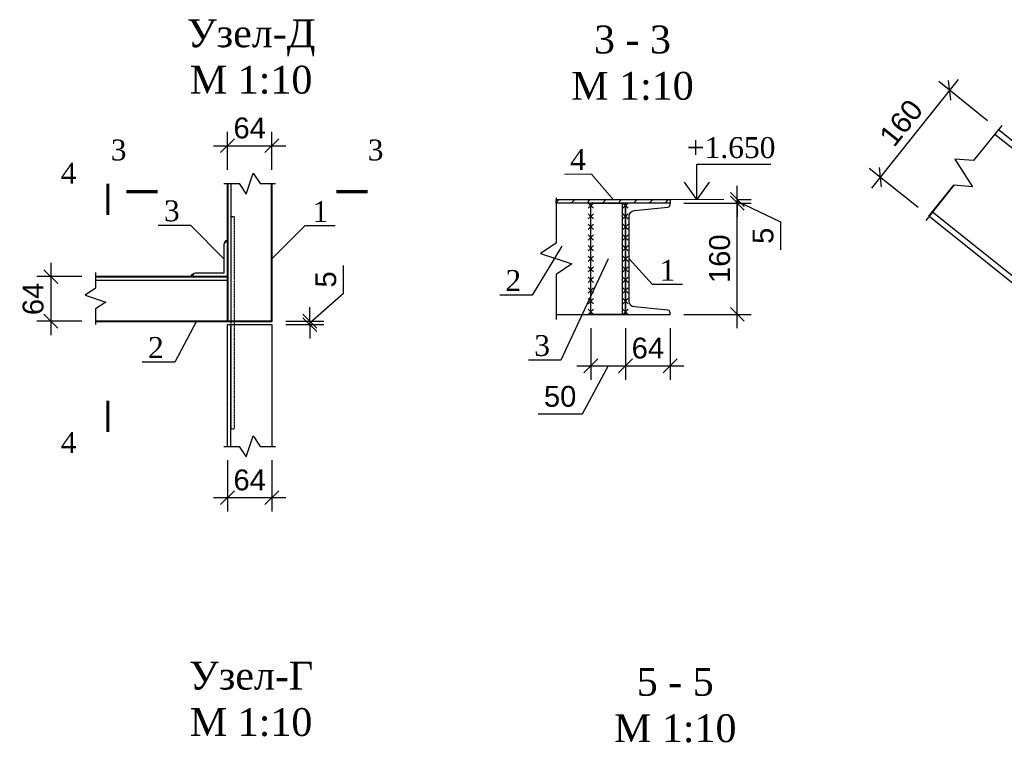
# Model space of a CAD drawing. Header units: millimetres. Extents: x 2063114 to 14983986, y -126020516 to 213791.
# Tile 205 of 256: x 2339789 to 2353954, y -1382551 to -1372203. Entities that reach past the tile are written whole.
import ezdxf
from ezdxf.enums import TextEntityAlignment as Align

# ---------------------------------------------------------------- set-up
doc = ezdxf.new("R2010")
doc.units = ezdxf.units.MM
doc.linetypes.add('ACAD_ISO03W100', pattern=[30, 12, -18])
doc.layers.get('Defpoints').update_dxf_attribs({"color": 6, "lineweight": 35})
for name, color, linetype, lineweight in [('.', 7, 'Continuous', 15), ('0_Ном._пера__7', 7, 'Continuous', 30), ('Фундаменты', 252, 'Continuous', 25)]:
    doc.layers.add(name, color=color, linetype=linetype, lineweight=lineweight)
doc.styles.add('GENERATED_STYLE_5', font='times.ttf')
doc.styles.get("Standard").update_dxf_attribs({"font": 'arial.ttf'})
doc.styles.add('stile1', font='ARIALN.TTF')
doc.styles.add('TIMES', font='times.ttf')
doc.styles.add('Times New Roman', font='times.ttf')
doc.styles.add('СГЕНЕРИР_СТИЛЬ_2', font='timesbd.ttf')
doc.dimstyles.new('10', dxfattribs={"dimtxt": 300, "dimasz": 200, "dimexe": 200, "dimexo": 200, "dimgap": 100, "dimtad": 1, "dimlfac": 0.1, "dimtxsty": 'Standard', "dimblk": 'OBLIQUE', "dimcen": 200, "dimdle": 200, "dimclrd": 256, "dimclre": 256, "dimclrt": 256, "dimadec": 0, "dimazin": 0, "dimtfac": 1, "dimtmove": 0, "dimatfit": 3, "dimldrblk": 'OBLIQUE', "dimfxl": 1, "dimlwd": -1, "dimlwe": -1, "dimarcsym": 0})
doc.dimstyles.new('50', dxfattribs={"dimtxt": 250, "dimasz": 250, "dimexe": 125, "dimexo": 125, "dimgap": 50, "dimtad": 1, "dimdec": 0, "dimlfac": 0.5, "dimtxsty": 'GENERATED_STYLE_5', "dimblk": 'OBLIQUE', "dimcen": 250, "dimdle": 125, "dimadec": 0, "dimazin": 0, "dimtfac": 1, "dimtdec": 0, "dimtmove": 0, "dimatfit": 3, "dimldrblk": 'OPEN90', "dimfxl": 1, "dimarcsym": 0})

# ---------------------------------------------------------------- blocks, each defined once
blk = doc.blocks.new('_Oblique')
at = {"color": 0, "linetype": 'ByBlock', "lineweight": -2}
blk.add_line((-0.5, -0.5), (0.5, 0.5), dxfattribs=at)
blk = doc.blocks.new('*D805')
at = {"transparency": 16777216}
for p, q in [((2342778, -1374360), (2342778, -1373815)), ((2343418, -1374360), (2343418, -1373815)), ((2342578, -1374015), (2343618, -1374015))]:
    blk.add_line(p, q, dxfattribs=at)
at = {"layer": 'Defpoints', "color": 0, "lineweight": 30, "transparency": 16777216}
for p in [(2343418, -1374015), (2342778, -1374560), (2343418, -1374560)]:
    blk.add_point(p, dxfattribs=at)
at = {"transparency": 16777216, "xscale": 200, "yscale": 200, "zscale": 200, "rotation": 180}
blk.add_blockref('_Oblique', (2342778, -1374015), dxfattribs=at)
at = {"transparency": 16777216, "xscale": 200, "yscale": 200, "zscale": 200}
blk.add_blockref('_Oblique', (2343418, -1374015), dxfattribs=at)
at = {"transparency": 16777216, "insert": (2343098, -1373762), "char_height": 300, "attachment_point": 5}
blk.add_mtext('64', dxfattribs=at)
blk = doc.blocks.new('*D806')
at = {"transparency": 16777216}
for p, q in [((2342778, -1378538), (2342778, -1379276)), ((2343418, -1378538), (2343418, -1379276)), ((2342578, -1379076), (2343618, -1379076))]:
    blk.add_line(p, q, dxfattribs=at)
at = {"layer": 'Defpoints', "color": 0, "lineweight": 30, "transparency": 16777216}
for p in [(2342778, -1378338), (2343418, -1378338), (2343418, -1379076)]:
    blk.add_point(p, dxfattribs=at)
at = {"transparency": 16777216, "xscale": 200, "yscale": 200, "zscale": 200, "rotation": 180}
blk.add_blockref('_Oblique', (2342778, -1379076), dxfattribs=at)
at = {"transparency": 16777216, "xscale": 200, "yscale": 200, "zscale": 200}
blk.add_blockref('_Oblique', (2343418, -1379076), dxfattribs=at)
at = {"transparency": 16777216, "insert": (2343098, -1378823), "char_height": 300, "attachment_point": 5}
blk.add_mtext('64', dxfattribs=at)
blk = doc.blocks.new('*D807')
at = {"transparency": 16777216}
for p, q in [((2340237, -1375698), (2340237, -1376738)), ((2340681, -1375898), (2340037, -1375898)), ((2340681, -1376538), (2340037, -1376538))]:
    blk.add_line(p, q, dxfattribs=at)
at = {"layer": 'Defpoints', "color": 0, "lineweight": 30, "transparency": 16777216}
for p in [(2340881, -1375898), (2340237, -1376538), (2340881, -1376538)]:
    blk.add_point(p, dxfattribs=at)
at = {"transparency": 16777216, "xscale": 200, "yscale": 200, "zscale": 200}
for p, rotation in [((2340237, -1375898), 90), ((2340237, -1376538), 270)]:
    blk.add_blockref('_Oblique', p, dxfattribs=dict(at, rotation=rotation))
at = {"transparency": 16777216, "insert": (2339983, -1376218), "char_height": 300, "attachment_point": 5, "rotation": 90}
blk.add_mtext('64', dxfattribs=at)
blk = doc.blocks.new('*D808')
at = {"transparency": 16777216}
for p, q in [((2344447, -1376137), (2344447, -1375738)), ((2343963, -1376563), (2344447, -1376137)), ((2343963, -1376538), (2343963, -1376338)), ((2343618, -1376538), (2344163, -1376538)), ((2343963, -1376538), (2343963, -1376588)), ((2343963, -1376538), (2343963, -1376588)), ((2343618, -1376588), (2344163, -1376588)), ((2343963, -1376588), (2343963, -1376788))]:
    blk.add_line(p, q, dxfattribs=at)
at = {"layer": 'Defpoints', "color": 0, "lineweight": 30, "transparency": 16777216}
for p in [(2343418, -1376538), (2343418, -1376588), (2343963, -1376588)]:
    blk.add_point(p, dxfattribs=at)
at = {"transparency": 16777216, "xscale": 200, "yscale": 200, "zscale": 200}
for p, rotation in [((2343963, -1376538), 270), ((2343963, -1376588), 90)]:
    blk.add_blockref('_Oblique', p, dxfattribs=dict(at, rotation=rotation))
at = {"transparency": 16777216, "insert": (2344194, -1375938), "char_height": 300, "attachment_point": 5, "rotation": 90}
blk.add_mtext('5', dxfattribs=at)
blk = doc.blocks.new('*U106')
at = {"color": 0, "linetype": 'ByBlock', "lineweight": -2, "ltscale": 100}
blk.add_lwpolyline([(0, 0), (64, 0), (64, 2.3, 0.385314), (60.8, 5.8), (12.7, 10.6, -0.385314), (5, 19), (5, 141, -0.385314), (12.7, 149.4), (60.8, 154.2, 0.385314), (64, 157.7), (64, 160), (0, 160)], format="xyb", close=True, dxfattribs=at)
blk = doc.blocks.new('*D809')
at = {"transparency": 16777216}
for p, q in [((2348006, -1376640), (2348006, -1377380)), ((2348506, -1376640), (2348506, -1377380)), ((2347806, -1377180), (2348706, -1377180)), ((2348256, -1377180), (2347879, -1377874)), ((2347879, -1377874), (2347250, -1377874))]:
    blk.add_line(p, q, dxfattribs=at)
at = {"layer": 'Defpoints', "color": 0, "lineweight": 30, "transparency": 16777216}
for p in [(2348006, -1376440), (2348506, -1376440), (2348506, -1377180)]:
    blk.add_point(p, dxfattribs=at)
at = {"transparency": 16777216, "xscale": 200, "yscale": 200, "zscale": 200, "rotation": 180}
blk.add_blockref('_Oblique', (2348006, -1377180), dxfattribs=at)
at = {"transparency": 16777216, "xscale": 200, "yscale": 200, "zscale": 200}
blk.add_blockref('_Oblique', (2348506, -1377180), dxfattribs=at)
at = {"transparency": 16777216, "insert": (2347564, -1377621), "char_height": 300, "attachment_point": 5}
blk.add_mtext('50', dxfattribs=at)
blk = doc.blocks.new('*D810')
at = {"transparency": 16777216}
for p, q in [((2348506, -1376640), (2348506, -1377380)), ((2349146, -1376640), (2349146, -1377380)), ((2348306, -1377180), (2349346, -1377180))]:
    blk.add_line(p, q, dxfattribs=at)
at = {"layer": 'Defpoints', "color": 0, "lineweight": 30, "transparency": 16777216}
for p in [(2348506, -1376440), (2349146, -1376440), (2349146, -1377180)]:
    blk.add_point(p, dxfattribs=at)
at = {"transparency": 16777216, "xscale": 200, "yscale": 200, "zscale": 200, "rotation": 180}
blk.add_blockref('_Oblique', (2348506, -1377180), dxfattribs=at)
at = {"transparency": 16777216, "xscale": 200, "yscale": 200, "zscale": 200}
blk.add_blockref('_Oblique', (2349146, -1377180), dxfattribs=at)
at = {"transparency": 16777216, "insert": (2348826, -1376927), "char_height": 300, "attachment_point": 5}
blk.add_mtext('64', dxfattribs=at)
blk = doc.blocks.new('*D811')
at = {"transparency": 16777216}
for p, q in [((2350113, -1376640), (2350113, -1374640)), ((2349346, -1374840), (2350313, -1374840)), ((2349346, -1376440), (2350313, -1376440))]:
    blk.add_line(p, q, dxfattribs=at)
at = {"layer": 'Defpoints', "color": 0, "lineweight": 30, "transparency": 16777216}
for p in [(2349146, -1374840), (2350113, -1374840), (2349146, -1376440)]:
    blk.add_point(p, dxfattribs=at)
at = {"transparency": 16777216, "xscale": 200, "yscale": 200, "zscale": 200}
for p, rotation in [((2350113, -1374840), 90), ((2350113, -1376440), 270)]:
    blk.add_blockref('_Oblique', p, dxfattribs=dict(at, rotation=rotation))
at = {"transparency": 16777216, "insert": (2349860, -1375640), "char_height": 300, "attachment_point": 5, "rotation": 90}
blk.add_mtext('160', dxfattribs=at)
blk = doc.blocks.new('*D812')
at = {"transparency": 16777216}
for p, q in [((2350113, -1374790), (2350113, -1374590)), ((2349346, -1374840), (2350313, -1374840)), ((2350113, -1374840), (2350113, -1374790)), ((2350113, -1374840), (2350113, -1374790)), ((2350113, -1374815), (2350736, -1375112)), ((2350113, -1374840), (2350113, -1375040)), ((2350117, -1374790), (2350313, -1374790)), ((2350736, -1375112), (2350736, -1375511))]:
    blk.add_line(p, q, dxfattribs=at)
at = {"layer": 'Defpoints', "color": 0, "lineweight": 30, "transparency": 16777216}
for p in [(2349146, -1374840), (2349917, -1374790), (2350113, -1374790)]:
    blk.add_point(p, dxfattribs=at)
at = {"transparency": 16777216, "xscale": 200, "yscale": 200, "zscale": 200}
for p, rotation in [((2350113, -1374790), 270), ((2350113, -1374840), 90)]:
    blk.add_blockref('_Oblique', p, dxfattribs=dict(at, rotation=rotation))
at = {"transparency": 16777216, "insert": (2350484, -1375311), "char_height": 300, "attachment_point": 5, "rotation": 90}
blk.add_mtext('5', dxfattribs=at)
blk = doc.blocks.new('*D826')
at = {"transparency": 16777216}
for p, q in [((2353292, -1373063), (2352043, -1374625)), ((2353714, -1373656), (2353011, -1373094)), ((2352714, -1374906), (2352011, -1374343))]:
    blk.add_line(p, q, dxfattribs=at)
at = {"layer": 'Defpoints', "color": 0, "lineweight": 30, "transparency": 16777216}
for p in [(2353870, -1373781), (2352168, -1374468), (2352870, -1375031)]:
    blk.add_point(p, dxfattribs=at)
at = {"transparency": 16777216, "xscale": 200, "yscale": 200, "zscale": 200}
for p, rotation in [((2353167, -1373219), 51.34019174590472), ((2352168, -1374468), 231.3401917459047)]:
    blk.add_blockref('_Oblique', p, dxfattribs=dict(at, rotation=rotation))
at = {"transparency": 16777216, "insert": (2352470, -1373686), "char_height": 300, "attachment_point": 5, "rotation": 51.3402}
blk.add_mtext('160', dxfattribs=at)

msp = doc.modelspace()

# ---------------------------------------------------------------- hatches: boundary and pattern name
at = {"layer": '.'}
h = msp.add_hatch(color=256, dxfattribs=at)
h.dxf.hatch_style = 1
h.paths.add_polyline_path([(2342777.97018, -1375361.53489), (2342756.22667, -1375383.15023), (2342738.95361, -1375409.23602, -0.239885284), (2342777.97018, -1375398.25253)])
h = msp.add_hatch(color=256, dxfattribs=at)
h.dxf.hatch_style = 1
h.paths.add_polyline_path([(2342279.57337, -1375874.90457, -0.1236050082), (2342288.95355, -1375859.23602), (2342262.86775, -1375876.50908), (2342241.25241, -1375898.25259), (2342277.97005, -1375898.25259, -0.1332954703)])
at = {"layer": 'Фундаменты'}
h = msp.add_hatch(dxfattribs=at)
h.set_pattern_fill('ANSI31', scale=50)
h.set_pattern_definition([(45, (2556505.8, -1631460.37), (-112.2532, 112.2532), [])])
h.paths.add_polyline_path([(2349145.70753, -1374790.36119), (2347505.70748, -1374790.36119), (2347505.70748, -1374840.36119), (2349145.70753, -1374840.36119)])

# ---------------------------------------------------------------- linework, layer by layer
for p, q in [((2353817.50324, -1373846.86304), (2355423.54565, -1375131.69697)), ((2348043.2075, -1374840.36119), (2347968.2075, -1374915.36119)), ((2348043.2075, -1374915.36119), (2347968.2075, -1374840.36119)), ((2348543.20753, -1374840.36119), (2348468.20753, -1374915.36119)), ((2348543.20753, -1374915.36119), (2348468.20753, -1374840.36119)), ((2348043.20751, -1374992.86119), (2347968.20751, -1375067.86119)), ((2348043.20751, -1375067.86119), (2347968.20751, -1374992.86119)), ((2348543.20753, -1374992.86119), (2348468.20753, -1375067.86119)), ((2348543.20753, -1375067.86119), (2348468.20753, -1374992.86119)), ((2352922.93993, -1374965.06717), (2355423.54565, -1376965.55175)), ((2348043.20751, -1375145.36119), (2347968.20751, -1375220.36119)), ((2348043.20751, -1375220.36119), (2347968.20751, -1375145.36119)), ((2348543.20753, -1375145.36119), (2348468.20753, -1375220.36119)), ((2348543.20753, -1375220.36119), (2348468.20753, -1375145.36119)), ((2348043.20751, -1375297.86119), (2347968.20751, -1375372.86119)), ((2348043.20751, -1375372.86119), (2347968.20751, -1375297.86119)), ((2348543.20753, -1375297.86119), (2348468.20753, -1375372.86119)), ((2348543.20753, -1375372.86119), (2348468.20753, -1375297.86119)), ((2348043.20751, -1375450.36119), (2347968.20751, -1375525.36119)), ((2348043.20751, -1375525.36119), (2347968.20751, -1375450.36119)), ((2348543.20753, -1375450.36119), (2348468.20753, -1375525.36119)), ((2348543.20753, -1375525.36119), (2348468.20753, -1375450.36119)), ((2348043.20752, -1375602.86119), (2347968.20752, -1375677.86119)), ((2348043.20752, -1375677.86119), (2347968.20752, -1375602.86119)), ((2348543.20753, -1375602.86119), (2348468.20753, -1375677.86119)), ((2348543.20753, -1375677.86119), (2348468.20753, -1375602.86119)), ((2348043.20752, -1375755.36119), (2347968.20752, -1375830.36119)), ((2348043.20752, -1375830.36119), (2347968.20752, -1375755.36119)), ((2348543.20753, -1375755.36119), (2348468.20753, -1375830.36119)), ((2348543.20753, -1375830.36119), (2348468.20753, -1375755.36119)), ((2340880.86806, -1375948.25264), (2342777.97006, -1375948.25253)), ((2348043.20752, -1375907.86119), (2347968.20752, -1375982.86119)), ((2348043.20752, -1375982.86119), (2347968.20752, -1375907.86119)), ((2348543.20753, -1375907.86119), (2348468.20753, -1375982.86119)), ((2348543.20753, -1375982.86119), (2348468.20753, -1375907.86119)), ((2348043.20752, -1376060.36119), (2347968.20752, -1376135.36119)), ((2348043.20752, -1376135.36119), (2347968.20752, -1376060.36119)), ((2348543.20753, -1376060.36119), (2348468.20753, -1376135.36119)), ((2348543.20753, -1376135.36119), (2348468.20753, -1376060.36119)), ((2348043.20753, -1376212.86119), (2347968.20753, -1376287.86119)), ((2348043.20753, -1376287.86119), (2347968.20753, -1376212.86119)), ((2348543.20753, -1376212.86119), (2348468.20753, -1376287.86119)), ((2348543.20753, -1376287.86119), (2348468.20753, -1376212.86119)), ((2348043.20753, -1376365.36119), (2347968.20753, -1376440.36119)), ((2348043.20753, -1376440.36119), (2347968.20753, -1376365.36119)), ((2348543.20753, -1376365.36119), (2348468.20753, -1376440.36119)), ((2348543.20753, -1376440.36119), (2348468.20753, -1376365.36119))]:
    msp.add_line(p, q)
at = {"color": 0, "linetype": 'ByBlock', "lineweight": 15, "ltscale": 2}
msp.add_line((2349145.70753, -1374790.36119), (2349916.93276, -1374790.36119), dxfattribs=at)
at = {"lineweight": 40}
for p, q in [((2340880.86806, -1375898.25264), (2342777.97005, -1375898.25253)), ((2340880.86806, -1376538.2527), (2342777.97005, -1376538.25259))]:
    msp.add_line(p, q, dxfattribs=at)
for points in [[(2353916.82975, -1373722.7049), (2353510.77797, -1374230.26962), (2353241.37823, -1374206.84356), (2353499.06494, -1374605.08665), (2353229.6652, -1374581.66059), (2352823.61342, -1375089.22531)], [(2353869.97762, -1373781.27006), (2355423.54565, -1375024.12448), (2355423.54565, -1377073.12424), (2352870.46554, -1375030.66015)], [(2342727.97024, -1374559.66609), (2342947.97015, -1374559.66609), (2343047.97015, -1374709.66609), (2343147.97015, -1374409.66609), (2343247.97015, -1374559.66609), (2343467.97005, -1374559.66609)], [(2342827.89579, -1374559.66609), (2342827.87407, -1376538.25259)], [(2352870.46554, -1375030.66015), (2353229.6652, -1374581.66059)], [(2347505.70748, -1374765.36119), (2347505.70748, -1375415.36119), (2347280.70748, -1375565.36119), (2347730.70748, -1375715.36119), (2347505.70748, -1375865.36119), (2347505.70748, -1376515.36119)], [(2347505.70748, -1376440.36119), (2348505.70753, -1376440.36119), (2348505.70753, -1374840.36119), (2347505.70748, -1374840.36119)], [(2342727.97005, -1375642.00253), (2342249.18436, -1375163.21683), (2341782.07421, -1375163.21683)], [(2343417.97005, -1375642.00253), (2343896.75574, -1375163.21683), (2344329.72337, -1375163.21683)], [(2347590.78176, -1375459.88442), (2347161.64416, -1376162.61635), (2346694.53401, -1376162.61635)], [(2348255.70753, -1375640.36119), (2347576.06712, -1377099.77652), (2347108.95697, -1377099.77652)], [(2348555.70753, -1375640.36119), (2348890.27284, -1376006.83043), (2349323.24047, -1376006.83043)], [(2340880.86806, -1375838.25264), (2340880.86806, -1376063.25267), (2340730.86806, -1376163.25267), (2341030.86806, -1376263.25267), (2340880.86806, -1376363.25267), (2340880.86806, -1376588.2527)], [(2342333.64549, -1376538.25261), (2342019.54068, -1377125.95174), (2341552.43053, -1377125.95174)], [(2342827.93237, -1378338.25325), (2342827.87407, -1376588.25259)], [(2342727.97019, -1378338.25325), (2342947.97012, -1378338.25325), (2343047.97012, -1378488.25325), (2343147.97012, -1378188.25325), (2343247.97012, -1378338.25325), (2343467.97005, -1378338.25325)]]:
    msp.add_lwpolyline(points)
for points in [[(2341775.7299, -1374676.56002, 45, 45, 0), (2341325.7299, -1374676.56002, 45, 45, 0), (2341475.7299, -1374676.56002, 0, 60, 0), (2341475.7299, -1374376.56002, 0, 0, 0), (2341475.7299, -1373926.56002, 0, 0, 0)], [(2344346.44869, -1374676.56002, 45, 45, 0), (2344796.44869, -1374676.56002, 45, 45, 0), (2344646.44869, -1374676.56002, 0, 60, 0), (2344646.44869, -1374376.56002, 0, 0, 0), (2344646.44869, -1373926.56002, 0, 0, 0)], [(2341055.86117, -1375009.52303, 45, 45, 0), (2341055.86117, -1374559.52303, 45, 45, 0), (2341055.86117, -1374709.52303, 0, 60, 0), (2340755.86117, -1374709.52303, 0, 0, 0), (2340305.86117, -1374709.52303, 0, 0, 0)], [(2341055.86117, -1377683.54761, 45, 45, 0), (2341055.86117, -1378133.54761, 45, 45, 0), (2341055.86117, -1377983.54761, 0, 60, 0), (2340755.86117, -1377983.54761, 0, 0, 0), (2340305.86117, -1377983.54761, 0, 0, 0)]]:
    msp.add_lwpolyline(points, format="xyseb")
at = {"color": 7, "linetype": 'ByBlock', "lineweight": 18}
msp.add_lwpolyline([(2347625.20019, -1374422.48851), (2348014.43862, -1374422.48851), (2348325.7075, -1374790.36119)], dxfattribs=at)
at = {"lineweight": 40}
msp.add_lwpolyline([(2342777.97024, -1374559.66609), (2342777.97005, -1376538.25259), (2343417.97005, -1376538.25264), (2343417.97005, -1374559.66609)], dxfattribs=at)
msp.add_lwpolyline([(2349145.70753, -1374840.36119), (2347505.70748, -1374840.36119), (2347505.70748, -1374790.36119), (2349145.70753, -1374790.36119)], close=True)
at = {"lineweight": 30}
msp.add_lwpolyline([(2348505.70753, -1374840.36119), (2348505.70753, -1376440.36119), (2348005.70753, -1376440.36119), (2348005.70753, -1374840.36119)], close=True, dxfattribs=at)
for points in [[(2348455.70753, -1374840.36119), (2348455.70753, -1376440.36119)], [(2342777.97019, -1378338.25325), (2342777.97041, -1376588.25259), (2343417.97005, -1376588.25264), (2343417.97005, -1378338.25325)]]:
    msp.add_lwpolyline(points, dxfattribs=at)
at = {"linetype": 'ACAD_ISO03W100', "lineweight": 30, "ltscale": 0.1}
msp.add_lwpolyline([(2342827.87407, -1378088.25325), (2342877.77808, -1378088.25325), (2342877.77808, -1375038.25325), (2342827.87407, -1375038.25325)], close=True, dxfattribs=at)
at = {"lineweight": 30}
msp.add_lwpolyline([(2342777.97005, -1375398.25253), (2342765.47005, -1375398.25253, 0.4142135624), (2342727.97005, -1375435.75253), (2342727.97005, -1375848.25253), (2342315.47005, -1375848.25253, 0.4142135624), (2342277.97005, -1375885.75253), (2342277.97005, -1375898.25253), (2342777.97005, -1375898.25253)], format="xyb", close=True, dxfattribs=at)
for points in [[(2342777.97005, -1375398.25253, 0.239885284), (2342738.95348, -1375409.23602), (2342756.22654, -1375383.15023), (2342777.97005, -1375361.53489)], [(2342277.97005, -1375898.25259, -0.239885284), (2342288.95355, -1375859.23602), (2342262.86775, -1375876.50908), (2342241.25241, -1375898.25259)]]:
    msp.add_lwpolyline(points, format="xyb", close=True)

# ---------------------------------------------------------------- block references
at = {"lineweight": 30, "xscale": 10, "yscale": 10, "zscale": 10}
msp.add_blockref('*U106', (2348505.70753, -1376440.36119), dxfattribs=at)

# ---------------------------------------------------------------- texts
at = {"style": 'Times New Roman'}
for s, p in [('3', (2341325.7299, -1374226.56002)), ('4', (2340605.86117, -1374559.52303))]:
    msp.add_text(s, height=300, dxfattribs=at).set_placement(p, align=Align.RIGHT)
msp.add_text('3', height=300, dxfattribs=at).set_placement((2344796.44869, -1374226.56002))
msp.add_text('4', height=300, dxfattribs=at).set_placement((2340605.86117, -1378133.54761), align=Align.TOP_RIGHT)
at = {"color": 0, "char_height": 400, "attachment_point": 5, "style": 'TIMES'}
for s, insert, width in [('3 - 3\\PМ 1:10', (2348604.95452, -1372825.1224), 2858.4853168), ('5 - 5\\PМ 1:10', (2349220.19936, -1382062.12318), 2568.4094261)]:
    msp.add_mtext(s, dxfattribs=dict(at, insert=insert, width=width))
at = {"layer": '0_Ном._пера__7', "linetype": 'Continuous', "char_height": 400, "attachment_point": 5, "style": 'СГЕНЕРИР_СТИЛЬ_2'}
for s, insert in [('{\\fTimes New Roman|b0|i0|c204|p22;Узел-Д\\P\\fTimes New Roman|b0|i0|c204|p18;\\C0;М 1:\\fTimes New Roman|b0|i0|c0|p18;10}', (2343118.90018, -1372736.71275)), ('{\\fTimes New Roman|b0|i0|c204|p22;Узел-Г\\P\\fTimes New Roman|b0|i0|c204|p18;\\C0;М 1:\\fTimes New Roman|b0|i0|c0|p18;10}', (2343118.90018, -1381973.71353))]:
    msp.add_mtext(s, dxfattribs=dict(at, insert=insert))
at = {"layer": 'Фундаменты', "color": 7, "linetype": 'Continuous', "lineweight": 30, "char_height": 300, "attachment_point": 5, "style": 'TIMES'}
for s, insert, width in [('+1.650', (2350024.17818, -1374045.21754), 934.2037298), ('1', (2344115.10407, -1374963.21684), 44.1762719), ('1', (2349108.62116, -1375806.83043), 44.1762719)]:
    msp.add_mtext(s, dxfattribs=dict(at, insert=insert, width=width))
for s, insert in [('4', (2347821.17219, -1374213.07212)), ('3', (2341978.04621, -1374953.80045)), ('2', (2346890.50601, -1375953.19997)), ('3', (2347304.92897, -1376890.36013)), ('2', (2341748.40253, -1376916.53535))]:
    msp.add_mtext(s, dxfattribs=dict(at, insert=insert))

# ---------------------------------------------------------------- dimensions: what is measured, and where the dimension line sits
dim = msp.add_aligned_dim(p1=(2353869.97762, -1373781.27006), p2=(2352870.46554, -1375030.66015), distance=-900.12806, dimstyle='10')
dim.commit()
dim.dimension.update_dxf_attribs({"geometry": '*D826', "text_midpoint": (2352469.64562, -1373685.50433)})
for base, p1, p2, picture, middle in [((2343417.97005, -1374015.36754), (2342777.97024, -1374559.66609), (2343417.97005, -1374559.66609), '*D805', (2343097.97015, -1373762.19564)), ((2343417.97005, -1379076.10684), (2342777.97019, -1378338.25325), (2343417.97005, -1378338.25325), '*D806', (2343097.97012, -1378822.93494))]:
    dim = msp.add_linear_dim(base=base, p1=p1, p2=p2, dimstyle='10')
    dim.commit()
    dim.dimension.update_dxf_attribs({"geometry": picture, "text_midpoint": middle})
for base, p1, p2, picture, middle in [((2350112.88573, -1374790.36119), (2349145.70753, -1374840.36119), (2349916.93276, -1374790.36119), '*D812', (2350736.14211, -1375211.6999)), ((2343963.42033, -1376588.25264), (2343417.97005, -1376538.25264), (2343417.97005, -1376588.25264), '*D808', (2344446.83611, -1376037.37275))]:
    dim = msp.add_linear_dim(base=base, p1=p1, p2=p2, angle=90, dimstyle='10', override={"dimtmove": 1})
    dim.commit()
    dim.dimension.update_dxf_attribs({"geometry": picture, "text_midpoint": middle, "dimtype": 160})
for base, p1, p2, picture, middle in [((2350112.88573, -1374840.36119), (2349145.70753, -1376440.36119), (2349145.70753, -1374840.36119), '*D811', (2349859.71383, -1375640.36119)), ((2340236.61001, -1376538.2527), (2340880.86806, -1375898.25264), (2340880.8681, -1376538.2527), '*D807', (2339983.43811, -1376218.25267))]:
    dim = msp.add_linear_dim(base=base, p1=p1, p2=p2, angle=90, dimstyle='10')
    dim.commit()
    dim.dimension.update_dxf_attribs({"geometry": picture, "text_midpoint": middle})
dim = msp.add_linear_dim(base=(2348505.70753, -1377180.47887), p1=(2348005.7075, -1376440.36119), p2=(2348505.70753, -1376440.36119), dimstyle='10', override={"dimtmove": 1})
dim.commit()
dim.dimension.update_dxf_attribs({"geometry": '*D809', "text_midpoint": (2347778.50377, -1377873.99907), "dimtype": 160})
dim = msp.add_linear_dim(base=(2349145.70753, -1377180.47887), p1=(2348505.70753, -1376440.36119), p2=(2349145.70753, -1376440.36119), dimstyle='10', override={"dimtmove": 1})
dim.commit()
dim.dimension.update_dxf_attribs({"geometry": '*D810', "text_midpoint": (2348825.70753, -1376927.30698)})

# ---------------------------------------------------------------- leaders
at = {"color": 0, "linetype": 'ByBlock', "lineweight": 15, "ltscale": 2}
msp.add_leader([(2349531.32014, -1374790.36119), (2349531.32014, -1374282.08157), (2350596.19139, -1374282.08157)], dimstyle='50', override={"dimasz": 250, "dimgap": 125, "dimtad": 0, "dimtxsty": 'stile1', "dimldrblk": 'Open90'}, dxfattribs=at)

doc.saveas('drawing.dxf')
